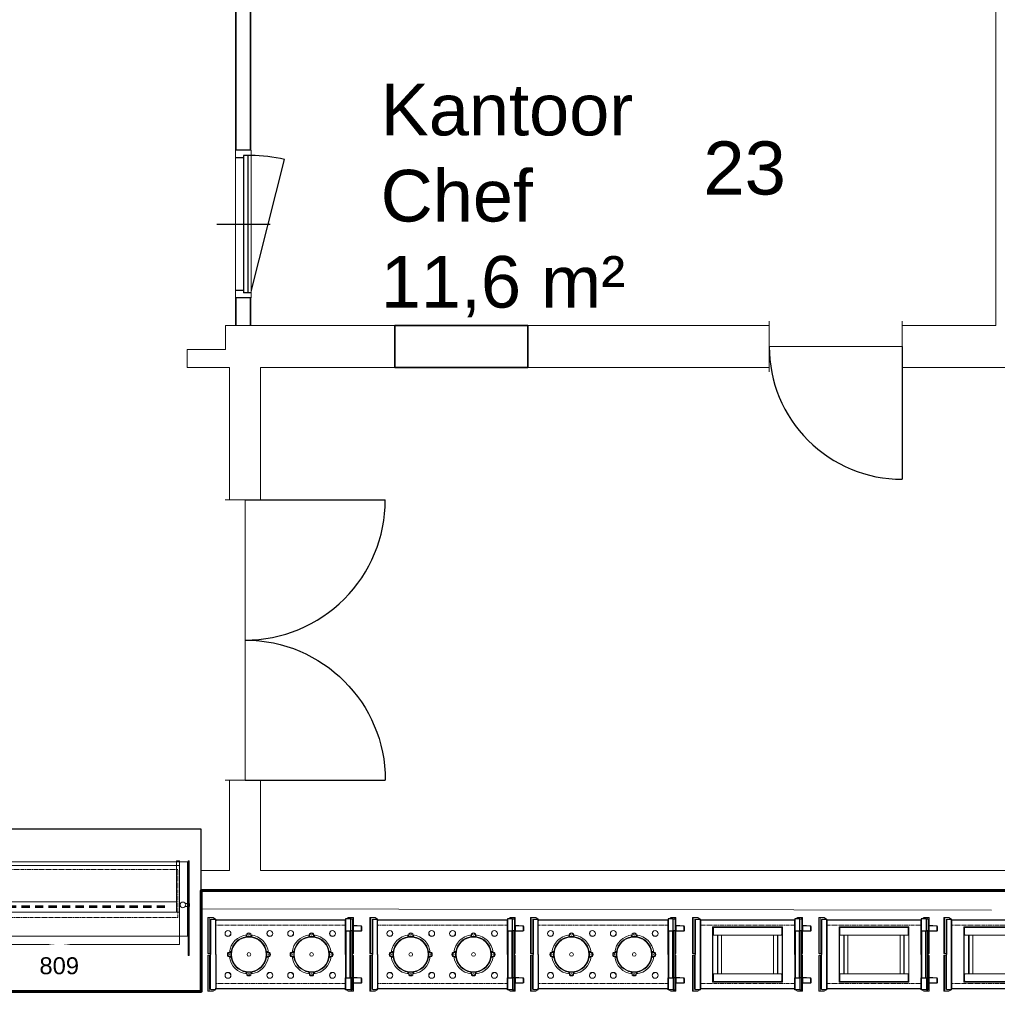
# Model space of a CAD drawing. Header units: millimetres. Extents: x 251300 to 581040, y -9130 to 111283.
# Tile 22 of 57: x 280679 to 287305, y 31877 to 38549. Entities that reach past the tile are written whole.
import ezdxf
from ezdxf.enums import TextEntityAlignment as Align

# ---------------------------------------------------------------- set-up
doc = ezdxf.new("R2010")
doc.units = ezdxf.units.MM
doc.set_wipeout_variables(frame=1)
doc.linetypes.add('HIDDEN', pattern=[9.525, 6.35, -3.175])
for name, color, linetype, lineweight in [('APPARAAT1', 2, 'Continuous', 25), ('APPARAAT2', 1, 'Continuous', 20), ('APPARAAT3', 1, 'Continuous', 18), ('APPARAAT4', 30, 'HIDDEN', 18), ('BB Brandscheiding 30  min.', 210, 'WBDBO_030', 60), ('BWK ALGEMEEN', 1, 'Continuous', 25), ('BWK MUREN', 3, 'Continuous', 35), ('POSITIENUMMER', 141, 'Continuous', 20), ('TEKST PS', 10, 'Continuous', 9), ('X-L22_C_binnenwand', 7, 'Continuous', 13), ('X-L32_C_binnenwandopeningen', 1, 'Continuous', 5), ('X-T22_C_ruimtelabel', 7, 'Continuous', 5)]:
    doc.layers.add(name, color=color, linetype=linetype, lineweight=lineweight)
doc.styles.add('DVD_Standaard_35', font='arial.ttf', dxfattribs={"height": 3.5})
doc.styles.add('PS', font='arial.ttf')
doc.styles.get("Standard").update_dxf_attribs({"font": 'arial.ttf'})
doc.linetypes.add('WBDBO_030', pattern='A,35,-7.5,["X",DVD_Standaard_35,S=1,R=0,X=-2,Y=-1.75],-7.5', length=50)

# ---------------------------------------------------------------- blocks, each defined once
blk = doc.blocks.new('DVDVB_32_-S-_Deur')
at = {"linetype": 'Continuous', "lineweight": 13}
blk.add_wipeout([(0, -0.5), (1, -0.5), (1, 0.5), (0, 0.5)], dxfattribs=at)
at = {"color": 0, "linetype": 'ByBlock', "lineweight": -2}
for p, q in [((0, -0.5), (0, 0.5)), ((1, -0.5), (1, 0.5)), ((0, 0), (1, 0))]:
    blk.add_line(p, q, dxfattribs=at)
blk = doc.blocks.new('DVDVB_32_-S-_DubbelDeur')
at = {"linetype": 'Continuous', "lineweight": 13}
blk.add_wipeout([(0, -0.5), (1, -0.5), (1, 0.5), (0, 0.5)], dxfattribs=at)
at = {"color": 0, "linetype": 'ByBlock', "lineweight": -2}
for p, q in [((0, -0.5), (0, 0.5)), ((1, -0.5), (1, 0.5)), ((0, 0), (1, 0))]:
    blk.add_line(p, q, dxfattribs=at)
blk = doc.blocks.new('Borden DFR 2 x 240')
at = {"layer": 'APPARAAT1'}
for p, q in [((18, -12), (18, -248)), ((18, -23.5), (18, -241)), ((20, -10), (51, -10)), ((53, -10.6), (53, -19.5)), ((933, -15), (53, -15)), ((53, -248), (53, -15)), ((933, -248), (933, -15)), ((980.9, -407), (980.9, -89)), ((18, -484), (18, -248)), ((18, -472.5), (18, -255)), ((53, -248), (53, -481)), ((933, -248), (933, -481)), ((20, -486), (51, -486)), ((53, -485.4), (53, -476.5)), ((933, -481), (53, -481))]:
    blk.add_line(p, q, dxfattribs=at)
for points in [[(968, -7.9), (933, -7.9), (933, -89), (968, -89)], [(968, -488.2), (933, -488.2), (933, -407), (968, -407)]]:
    blk.add_lwpolyline(points, close=True, dxfattribs=at)
for points in [[(968, -7.9), (980.9, -7.9), (980.9, -89), (968, -89)], [(968, -488.2), (980.9, -488.2), (980.9, -407), (968, -407)]]:
    blk.add_lwpolyline(points, dxfattribs=at)
for centre, start, end in [((20, -12), 90, 180), ((51, -12), 0, 90), ((51, -10.6), 0, 57.56446), ((51, -484), 270, 0), ((51, -485.4), 302.43554, 0)]:
    blk.add_arc(centre, 2, start, end, dxfattribs=at)
at = {"layer": 'APPARAAT2'}
for p, q in [((0, 0), (0, -240)), ((34.3, 2), (2, 2)), ((8.1, 2), (8.1, -242)), ((35.4, 1.7), (52.1, -8.9)), ((950.6, 1.7), (935.6, -7.9)), ((951.7, 2), (984, 2)), ((977.9, 2), (977.9, -7.9)), ((986, 0), (986, -240)), ((53, -12), (53, -248)), ((933, -10.6), (933, -19.5)), ((986, -50.4), (1038.3, -53.6)), ((987.9, -93.2), (987.9, -50.6)), ((987.9, -54.6), (1038.1, -57.6)), ((1039, -58.6), (1039, -85.2)), ((1043, -85.2), (1043, -58.6)), ((257.8, -130.8), (254.8, -130.8)), ((254.8, -130.8), (254.8, -132.3)), ((257.8, -130.8), (257.8, -131.7)), ((259, -131.2), (257.8, -131.2)), ((259, -116.4), (259, -128)), ((259, -128), (259, -131.5)), ((260.5, -116.2), (260.5, -127.8)), ((260.5, -127.8), (260.5, -131.3)), ((261.5, -130), (260.5, -130)), ((261.5, -130), (261.5, -131.2)), ((262.5, -115.9), (262.5, -119.2)), ((264, -119.2), (262.5, -119.2)), ((263, -126.8), (263, -127.5)), ((278, -126.8), (263, -126.8)), ((263, -127.5), (263, -131)), ((264, -127.1), (264, -107.8)), ((264, -115.6), (264, -119.2)), ((264, -115.6), (264, -119.2)), ((292, -127.1), (264, -127.1)), ((278, -126.8), (293, -126.8)), ((292, -127.1), (292, -107.8)), ((292, -115.6), (292, -119.2)), ((292, -115.6), (292, -119.2)), ((292, -119.2), (293.5, -119.2)), ((293, -126.8), (293, -127.5)), ((293, -127.5), (293, -131)), ((293.5, -115.9), (293.5, -119.2)), ((294.5, -130), (294.5, -131.2)), ((294.5, -130), (295.5, -130)), ((295.5, -116.2), (295.5, -127.8)), ((295.5, -127.8), (295.5, -131.3)), ((297, -116.4), (297, -128)), ((297, -128), (297, -131.5)), ((297, -131.2), (298.2, -131.2)), ((298.2, -130.8), (298.2, -131.7)), ((298.2, -130.8), (301.2, -130.8)), ((301.2, -130.8), (301.2, -132.3)), ((682.8, -130.8), (679.8, -130.8)), ((679.8, -130.8), (679.8, -132.3)), ((682.8, -130.8), (682.8, -131.7)), ((684, -131.2), (682.8, -131.2)), ((684, -116.4), (684, -128)), ((684, -128), (684, -131.5)), ((685.5, -116.2), (685.5, -127.8)), ((685.5, -127.8), (685.5, -131.3)), ((686.5, -130), (685.5, -130)), ((686.5, -130), (686.5, -131.2)), ((687.5, -115.9), (687.5, -119.2)), ((689, -119.2), (687.5, -119.2)), ((703, -126.8), (688, -126.8)), ((688, -126.8), (688, -127.5)), ((688, -127.5), (688, -131)), ((689, -127.1), (689, -107.8)), ((689, -115.6), (689, -119.2)), ((689, -115.6), (689, -119.2)), ((717, -127.1), (689, -127.1)), ((703, -126.8), (718, -126.8)), ((717, -127.1), (717, -107.8)), ((717, -115.6), (717, -119.2)), ((717, -115.6), (717, -119.2)), ((717, -119.2), (718.5, -119.2)), ((718, -126.8), (718, -127.5)), ((718, -127.5), (718, -131)), ((718.5, -115.9), (718.5, -119.2)), ((719.5, -130), (720.5, -130)), ((719.5, -130), (719.5, -131.2)), ((720.5, -116.2), (720.5, -127.8)), ((720.5, -127.8), (720.5, -131.3)), ((722, -116.4), (722, -128)), ((722, -128), (722, -131.5)), ((722, -131.2), (723.2, -131.2)), ((723.2, -130.8), (726.2, -130.8)), ((723.2, -130.8), (723.2, -131.7)), ((726.2, -130.8), (726.2, -132.3)), ((933, -89), (980.9, -89)), ((938, -407), (938, -89)), ((963, -407), (963, -89)), ((969.9, -407), (969.9, -89)), ((986, -93.3), (1038.3, -90.2)), ((987.9, -89.2), (1038.1, -86.2)), ((0, -496), (0, -256)), ((2, -242), (17, -242)), ((2, -254), (17, -254)), ((8.1, -498), (8.1, -254)), ((53, -484), (53, -248)), ((157.1, -234), (137.8, -234)), ((157.1, -262), (137.8, -262)), ((145.6, -234), (149.2, -234)), ((145.6, -262), (149.2, -262)), ((145.9, -232.5), (149.2, -232.5)), ((145.9, -263.5), (149.2, -263.5)), ((146.2, -230.5), (157.8, -230.5)), ((146.2, -265.5), (157.8, -265.5)), ((146.4, -229), (158, -229)), ((149.2, -234), (149.2, -232.5)), ((149.2, -262), (149.2, -263.5)), ((156.7, -248), (156.7, -233)), ((156.7, -233), (157.5, -233)), ((156.7, -248), (156.7, -263)), ((156.7, -263), (157.5, -263)), ((157.1, -234), (157.1, -262)), ((157.5, -233), (161, -233)), ((157.5, -263), (161, -263)), ((157.8, -230.5), (161.3, -230.5)), ((157.8, -265.5), (161.3, -265.5)), ((158, -229), (161.5, -229)), ((160, -231.5), (160, -230.5)), ((160, -231.5), (161.2, -231.5)), ((160, -264.5), (161.2, -264.5)), ((160, -264.5), (160, -265.5)), ((160.7, -224.8), (162.3, -224.8)), ((160.7, -227.8), (160.7, -224.8)), ((160.7, -227.8), (161.7, -227.8)), ((161.2, -229), (161.2, -227.8)), ((395.2, -224.8), (393.7, -224.8)), ((395.2, -227.8), (394.3, -227.8)), ((398, -229), (394.5, -229)), ((394.7, -229), (394.7, -227.8)), ((398.2, -230.5), (394.7, -230.5)), ((398.2, -265.5), (394.7, -265.5)), ((396, -231.5), (394.8, -231.5)), ((396, -264.5), (394.8, -264.5)), ((398.5, -233), (395, -233)), ((398.5, -263), (395, -263)), ((395.2, -227.8), (395.2, -224.8)), ((396, -231.5), (396, -230.5)), ((396, -264.5), (396, -265.5)), ((409.6, -229), (398, -229)), ((409.8, -230.5), (398.2, -230.5)), ((409.8, -265.5), (398.2, -265.5)), ((399.2, -233), (398.5, -233)), ((399.2, -263), (398.5, -263)), ((398.9, -234), (418.2, -234)), ((398.9, -262), (398.9, -234)), ((398.9, -262), (418.2, -262)), ((399.2, -248), (399.2, -233)), ((399.2, -248), (399.2, -263)), ((406.7, -234), (406.7, -232.5)), ((410.1, -232.5), (406.7, -232.5)), ((410.4, -234), (406.7, -234)), ((410.4, -234), (406.7, -234)), ((406.7, -262), (406.7, -263.5)), ((410.4, -262), (406.7, -262)), ((410.4, -262), (406.7, -262)), ((410.1, -263.5), (406.7, -263.5)), ((582.1, -234), (562.8, -234)), ((582.1, -262), (562.8, -262)), ((570.6, -234), (574.2, -234)), ((570.6, -262), (574.2, -262)), ((570.9, -232.5), (574.2, -232.5)), ((570.9, -263.5), (574.2, -263.5)), ((571.2, -230.5), (582.8, -230.5)), ((571.2, -265.5), (582.8, -265.5)), ((571.4, -229), (583, -229)), ((574.2, -234), (574.2, -232.5)), ((574.2, -262), (574.2, -263.5)), ((581.7, -233), (582.5, -233)), ((581.7, -248), (581.7, -233)), ((581.7, -248), (581.7, -263)), ((581.7, -263), (582.5, -263)), ((582.1, -234), (582.1, -262)), ((582.5, -233), (586, -233)), ((582.5, -263), (586, -263)), ((582.8, -230.5), (586.3, -230.5)), ((582.8, -265.5), (586.3, -265.5)), ((583, -229), (586.5, -229)), ((585, -231.5), (585, -230.5)), ((585, -231.5), (586.2, -231.5)), ((585, -264.5), (585, -265.5)), ((585, -264.5), (586.2, -264.5)), ((585.7, -227.8), (585.7, -224.8)), ((585.7, -224.8), (587.3, -224.8)), ((585.7, -227.8), (586.7, -227.8)), ((586.2, -229), (586.2, -227.8)), ((820.2, -224.8), (818.7, -224.8)), ((820.2, -227.8), (819.3, -227.8)), ((823, -229), (819.5, -229)), ((819.7, -229), (819.7, -227.8)), ((823.2, -230.5), (819.7, -230.5)), ((823.2, -265.5), (819.7, -265.5)), ((821, -231.5), (819.8, -231.5)), ((821, -264.5), (819.8, -264.5)), ((823.5, -233), (820, -233)), ((823.5, -263), (820, -263)), ((820.2, -227.8), (820.2, -224.8)), ((821, -231.5), (821, -230.5)), ((821, -264.5), (821, -265.5)), ((834.6, -229), (823, -229)), ((834.8, -230.5), (823.2, -230.5)), ((834.8, -265.5), (823.2, -265.5)), ((824.2, -233), (823.5, -233)), ((824.2, -263), (823.5, -263)), ((823.9, -234), (843.2, -234)), ((823.9, -262), (823.9, -234)), ((823.9, -262), (843.2, -262)), ((824.2, -248), (824.2, -233)), ((824.2, -248), (824.2, -263)), ((835.1, -232.5), (831.7, -232.5)), ((831.7, -234), (831.7, -232.5)), ((835.4, -234), (831.7, -234)), ((835.4, -234), (831.7, -234)), ((831.7, -262), (831.7, -263.5)), ((835.4, -262), (831.7, -262)), ((835.4, -262), (831.7, -262)), ((835.1, -263.5), (831.7, -263.5)), ((984, -242), (980.9, -242)), ((984, -254), (980.9, -254)), ((986, -496), (986, -256)), ((146.4, -267), (158, -267)), ((158, -267), (161.5, -267)), ((160.7, -268.2), (160.7, -271.2)), ((160.7, -268.2), (161.7, -268.2)), ((160.7, -271.2), (162.3, -271.2)), ((161.2, -267), (161.2, -268.2)), ((395.2, -271.2), (393.7, -271.2)), ((395.2, -268.2), (394.3, -268.2)), ((398, -267), (394.5, -267)), ((394.7, -267), (394.7, -268.2)), ((395.2, -268.2), (395.2, -271.2)), ((409.6, -267), (398, -267)), ((571.4, -267), (583, -267)), ((583, -267), (586.5, -267)), ((585.7, -268.2), (586.7, -268.2)), ((585.7, -268.2), (585.7, -271.2)), ((585.7, -271.2), (587.3, -271.2)), ((586.2, -267), (586.2, -268.2)), ((820.2, -271.2), (818.7, -271.2)), ((820.2, -268.2), (819.3, -268.2)), ((823, -267), (819.5, -267)), ((819.7, -267), (819.7, -268.2)), ((820.2, -268.2), (820.2, -271.2)), ((834.6, -267), (823, -267)), ((254.8, -365.3), (254.8, -363.7)), ((257.8, -365.3), (254.8, -365.3)), ((257.8, -365.3), (257.8, -364.3)), ((259, -364.8), (257.8, -364.8)), ((259, -368), (259, -364.5)), ((259, -379.6), (259, -368)), ((260.5, -368.2), (260.5, -364.7)), ((261.5, -366), (260.5, -366)), ((260.5, -379.8), (260.5, -368.2)), ((261.5, -366), (261.5, -364.8)), ((264, -376.8), (262.5, -376.8)), ((262.5, -380.1), (262.5, -376.8)), ((263, -368.5), (263, -365)), ((263, -369.3), (263, -368.5)), ((278, -369.3), (263, -369.3)), ((264, -368.9), (292, -368.9)), ((264, -368.9), (264, -388.2)), ((264, -380.4), (264, -376.8)), ((264, -380.4), (264, -376.8)), ((278, -369.3), (293, -369.3)), ((292, -368.9), (292, -388.2)), ((292, -380.4), (292, -376.8)), ((292, -376.8), (293.5, -376.8)), ((292, -380.4), (292, -376.8)), ((293, -368.5), (293, -365)), ((293, -369.3), (293, -368.5)), ((293.5, -380.1), (293.5, -376.8)), ((294.5, -366), (294.5, -364.8)), ((294.5, -366), (295.5, -366)), ((295.5, -368.2), (295.5, -364.7)), ((295.5, -379.8), (295.5, -368.2)), ((297, -368), (297, -364.5)), ((297, -364.8), (298.2, -364.8)), ((297, -379.6), (297, -368)), ((298.2, -365.3), (298.2, -364.3)), ((298.2, -365.3), (301.2, -365.3)), ((301.2, -365.3), (301.2, -363.7)), ((679.8, -365.3), (679.8, -363.7)), ((682.8, -365.3), (679.8, -365.3)), ((682.8, -365.3), (682.8, -364.3)), ((684, -364.8), (682.8, -364.8)), ((684, -368), (684, -364.5)), ((684, -379.6), (684, -368)), ((685.5, -368.2), (685.5, -364.7)), ((686.5, -366), (685.5, -366)), ((685.5, -379.8), (685.5, -368.2)), ((686.5, -366), (686.5, -364.8)), ((687.5, -380.1), (687.5, -376.8)), ((689, -376.8), (687.5, -376.8)), ((688, -368.5), (688, -365)), ((688, -369.3), (688, -368.5)), ((703, -369.3), (688, -369.3)), ((689, -368.9), (717, -368.9)), ((689, -368.9), (689, -388.2)), ((689, -380.4), (689, -376.8)), ((689, -380.4), (689, -376.8)), ((703, -369.3), (718, -369.3)), ((717, -368.9), (717, -388.2)), ((717, -380.4), (717, -376.8)), ((717, -376.8), (718.5, -376.8)), ((717, -380.4), (717, -376.8)), ((718, -368.5), (718, -365)), ((718, -369.3), (718, -368.5)), ((718.5, -380.1), (718.5, -376.8)), ((719.5, -366), (719.5, -364.8)), ((719.5, -366), (720.5, -366)), ((720.5, -368.2), (720.5, -364.7)), ((720.5, -379.8), (720.5, -368.2)), ((722, -368), (722, -364.5)), ((722, -364.8), (723.2, -364.8)), ((722, -379.6), (722, -368)), ((723.2, -365.3), (723.2, -364.3)), ((723.2, -365.3), (726.2, -365.3)), ((726.2, -365.3), (726.2, -363.7)), ((933, -407), (980.9, -407)), ((986, -402.7), (1038.3, -405.8)), ((986, -445.6), (1038.3, -442.4)), ((987.9, -402.8), (987.9, -445.4)), ((987.9, -406.8), (1038.1, -409.8)), ((987.9, -441.4), (1038.1, -438.4)), ((1039, -437.4), (1039, -410.8)), ((1043, -410.8), (1043, -437.4)), ((34.3, -498), (2, -498)), ((35.4, -497.7), (52.1, -487.1)), ((950.6, -497.7), (935.6, -488.2)), ((951.7, -498), (984, -498))]:
    blk.add_line(p, q, dxfattribs=at)
for points in [[(150.5, -92.2, -0.110196), (154.1, -98, -0.102594), (155.2, -105.2, -0.093403), (153.4, -112.4, -0.087802), (148.8, -118.8, -0.087802), (142.4, -123.4, -0.093403), (135.2, -125.2, -0.102594), (128, -124.1, -0.110196), (122.2, -120.5, -0.110196)], [(405.5, -92.2, 0.110196), (401.9, -98, 0.102594), (400.8, -105.2, 0.093403), (402.6, -112.4, 0.087802), (407.2, -118.8, 0.087802), (413.6, -123.4, 0.093403), (420.8, -125.2, 0.102594), (428, -124.1, 0.110196), (433.8, -120.5, 0.110196)], [(575.5, -92.2, -0.110196), (579.1, -98, -0.102594), (580.2, -105.2, -0.093403), (578.4, -112.4, -0.087802), (573.8, -118.8, -0.087802), (567.4, -123.4, -0.093403), (560.2, -125.2, -0.102594), (553, -124.1, -0.110196), (547.2, -120.5, -0.110196)], [(830.5, -92.2, 0.110196), (826.9, -98, 0.102594), (825.8, -105.2, 0.093403), (827.6, -112.4, 0.087802), (832.2, -118.8, 0.087802), (838.6, -123.4, 0.093403), (845.8, -125.2, 0.102594), (853, -124.1, 0.110196), (858.8, -120.5, 0.110196)], [(150.5, -403.8, 0.110196), (154.1, -398, 0.102594), (155.2, -390.8, 0.093403), (153.4, -383.6, 0.087802), (148.8, -377.2, 0.087802), (142.4, -372.6, 0.093403), (135.2, -370.8, 0.102594), (128, -371.9, 0.110196), (122.2, -375.5, 0.110196)], [(405.5, -403.8, -0.110196), (401.9, -398, -0.102594), (400.8, -390.8, -0.093403), (402.6, -383.6, -0.087802), (407.2, -377.2, -0.087802), (413.6, -372.6, -0.093403), (420.8, -370.8, -0.102594), (428, -371.9, -0.110196), (433.8, -375.5, -0.110196)], [(575.5, -403.8, 0.110196), (579.1, -398, 0.102594), (580.2, -390.8, 0.093403), (578.4, -383.6, 0.087802), (573.8, -377.2, 0.087802), (567.4, -372.6, 0.093403), (560.2, -370.8, 0.102594), (553, -371.9, 0.110196), (547.2, -375.5, 0.110196)], [(830.5, -403.8, -0.110196), (826.9, -398, -0.102594), (825.8, -390.8, -0.093403), (827.6, -383.6, -0.087802), (832.2, -377.2, -0.087802), (838.6, -372.6, -0.093403), (845.8, -370.8, -0.102594), (853, -371.9, -0.110196), (858.8, -375.5, -0.110196)]]:
    blk.add_lwpolyline(points, format="xyb", dxfattribs=at)
for centre, radius in [((136.4, -106.4), 20), ((278, -111.1), 6), ((419.6, -106.4), 20), ((561.4, -106.4), 20), ((703, -111.1), 6), ((844.6, -106.4), 20), ((141.1, -248), 6), ((414.9, -248), 6), ((566.1, -248), 6), ((839.9, -248), 6), ((136.4, -389.6), 20), ((278, -384.9), 6), ((419.6, -389.6), 20), ((561.4, -389.6), 20), ((703, -384.9), 6), ((844.6, -389.6), 20)]:
    blk.add_circle(centre, radius, dxfattribs=at)
for centre, radius, start, end in [((2, 0), 2, 90, 180), ((34.3, 0), 2, 57.56446, 90), ((951.7, 0), 2, 90, 122.43554), ((984, 0), 2, 0, 90), ((1038, -58.6), 1, 0, 86.54483), ((1038, -58.6), 5, 0, 86.54483), ((278, -248), 133, 96.04233, 173.95767), ((278, -248), 121.2, 99.01546, 170.98454), ((278, -248), 118, 90, 180), ((278, -248), 119.2, 101.21839, 168.78161), ((270, -135.8), 16, 161.81945, 167.90844), ((278, -248), 119.2, 99.16796, 100.5083), ((278, -248), 121.2, 97.10634, 98.29848), ((278, -248), 119.2, 97.22616, 98.30316), ((278, -122.1), 20, 45.573, 134.427), ((278, -248), 118, 0, 90), ((278, -248), 133, 6.04233, 83.95767), ((278, -248), 121.2, 81.70152, 82.89366), ((278, -248), 121.2, 81.70152, 82.89366), ((278, -248), 119.2, 81.69684, 82.77384), ((278, -248), 119.2, 81.69684, 82.77384), ((278, -248), 121.2, 9.01546, 80.98454), ((278, -248), 119.2, 79.4917, 80.83204), ((278, -248), 119.2, 79.4917, 80.83204), ((278, -248), 119.2, 79.4917, 80.83204), ((286, -135.8), 16, 12.09156, 18.18055), ((278, -248), 119.2, 11.21839, 78.78161), ((703, -248), 133, 96.04233, 173.95767), ((703, -248), 121.2, 99.01546, 170.98454), ((703, -248), 118, 90, 180), ((703, -248), 119.2, 101.21839, 168.78161), ((695, -135.8), 16, 161.81945, 167.90844), ((703, -248), 119.2, 99.16796, 100.5083), ((703, -248), 121.2, 97.10634, 98.29848), ((703, -248), 119.2, 97.22616, 98.30316), ((703, -122.1), 20, 45.573, 134.427), ((703, -248), 118, 0, 90), ((703, -248), 133, 6.04233, 83.95767), ((703, -248), 121.2, 81.70152, 82.89366), ((703, -248), 121.2, 81.70152, 82.89366), ((703, -248), 119.2, 81.69684, 82.77384), ((703, -248), 119.2, 81.69684, 82.77384), ((703, -248), 121.2, 9.01546, 80.98454), ((703, -248), 119.2, 79.4917, 80.83204), ((703, -248), 119.2, 79.4917, 80.83204), ((703, -248), 119.2, 79.4917, 80.83204), ((711, -135.8), 16, 12.09156, 18.18055), ((703, -248), 119.2, 11.21839, 78.78161), ((1038, -85.2), 1, 273.45517, 0), ((1038, -85.2), 5, 273.45517, 0), ((2, -240), 2, 180, 270), ((2, -256), 2, 90, 180), ((17, -241), 1, 270, 0), ((17, -255), 1, 0, 90), ((152.1, -248), 20, 135.573, 224.427), ((278, -248), 133, 186.04233, 263.95767), ((278, -248), 121.2, 171.70152, 172.89366), ((278, -248), 121.2, 171.70152, 172.89366), ((278, -248), 121.2, 187.10634, 188.29848), ((278, -248), 119.2, 171.69684, 172.77384), ((278, -248), 119.2, 171.69684, 172.77384), ((278, -248), 119.2, 187.22616, 188.30316), ((278, -248), 118, 180, 270), ((278, -248), 119.2, 169.4917, 170.83204), ((278, -248), 119.2, 169.4917, 170.83204), ((278, -248), 119.2, 169.4917, 170.83204), ((165.7, -240), 16, 102.09156, 108.18055), ((278, -248), 12.5, 90, 180), ((278, -248), 12.5, 180, 270), ((278, -248), 12.5, 0, 90), ((278, -248), 118, 270, 0), ((278, -248), 12.5, 270, 0), ((278, -248), 133, 276.04233, 353.95767), ((390.2, -240), 16, 71.81945, 77.90844), ((278, -248), 119.2, 9.16796, 10.5083), ((278, -248), 119.2, 7.22616, 8.30316), ((278, -248), 119.2, 351.69684, 352.77384), ((278, -248), 119.2, 351.69684, 352.77384), ((278, -248), 121.2, 7.10634, 8.29848), ((278, -248), 121.2, 351.70152, 352.89366), ((278, -248), 121.2, 351.70152, 352.89366), ((403.9, -248), 20, 315.573, 44.427), ((577.1, -248), 20, 135.573, 224.427), ((703, -248), 133, 186.04233, 263.95767), ((703, -248), 121.2, 171.70152, 172.89366), ((703, -248), 121.2, 171.70152, 172.89366), ((703, -248), 121.2, 187.10634, 188.29848), ((703, -248), 119.2, 171.69684, 172.77384), ((703, -248), 119.2, 171.69684, 172.77384), ((703, -248), 119.2, 187.22616, 188.30316), ((703, -248), 118, 180, 270), ((703, -248), 119.2, 169.4917, 170.83204), ((703, -248), 119.2, 169.4917, 170.83204), ((703, -248), 119.2, 169.4917, 170.83204), ((590.7, -240), 16, 102.09156, 108.18055), ((703, -248), 12.5, 90, 180), ((703, -248), 12.5, 180, 270), ((703, -248), 12.5, 0, 90), ((703, -248), 118, 270, 0), ((703, -248), 12.5, 270, 0), ((703, -248), 133, 276.04233, 353.95767), ((815.2, -240), 16, 71.81945, 77.90844), ((703, -248), 119.2, 9.16796, 10.5083), ((703, -248), 119.2, 7.22616, 8.30316), ((703, -248), 119.2, 351.69684, 352.77384), ((703, -248), 119.2, 351.69684, 352.77384), ((703, -248), 121.2, 7.10634, 8.29848), ((703, -248), 121.2, 351.70152, 352.89366), ((703, -248), 121.2, 351.70152, 352.89366), ((828.9, -248), 20, 315.573, 44.427), ((984, -240), 2, 270, 0), ((984, -256), 2, 0, 90), ((278, -248), 121.2, 189.01546, 260.98454), ((278, -248), 119.2, 189.16796, 190.5083), ((165.7, -256), 16, 251.81945, 257.90844), ((278, -248), 119.2, 191.21839, 258.78161), ((278, -248), 121.2, 279.01546, 350.98454), ((278, -248), 119.2, 281.21839, 348.78161), ((390.2, -256), 16, 282.09156, 288.18055), ((278, -248), 119.2, 349.4917, 350.83204), ((278, -248), 119.2, 349.4917, 350.83204), ((278, -248), 119.2, 349.4917, 350.83204), ((703, -248), 121.2, 189.01546, 260.98454), ((703, -248), 119.2, 189.16796, 190.5083), ((590.7, -256), 16, 251.81945, 257.90844), ((703, -248), 119.2, 191.21839, 258.78161), ((703, -248), 121.2, 279.01546, 350.98454), ((703, -248), 119.2, 281.21839, 348.78161), ((815.2, -256), 16, 282.09156, 288.18055), ((703, -248), 119.2, 349.4917, 350.83204), ((703, -248), 119.2, 349.4917, 350.83204), ((703, -248), 119.2, 349.4917, 350.83204), ((270, -360.3), 16, 192.09156, 198.18055), ((278, -248), 119.2, 259.4917, 260.83204), ((278, -248), 119.2, 259.4917, 260.83204), ((278, -248), 119.2, 259.4917, 260.83204), ((278, -248), 121.2, 261.70152, 262.89366), ((278, -248), 121.2, 261.70152, 262.89366), ((278, -248), 119.2, 261.69684, 262.77384), ((278, -248), 119.2, 261.69684, 262.77384), ((278, -373.9), 20, 225.573, 314.427), ((278, -248), 119.2, 277.22616, 278.30316), ((278, -248), 121.2, 277.10634, 278.29848), ((278, -248), 119.2, 279.16796, 280.5083), ((286, -360.3), 16, 341.81945, 347.90844), ((695, -360.3), 16, 192.09156, 198.18055), ((703, -248), 119.2, 259.4917, 260.83204), ((703, -248), 119.2, 259.4917, 260.83204), ((703, -248), 119.2, 259.4917, 260.83204), ((703, -248), 121.2, 261.70152, 262.89366), ((703, -248), 121.2, 261.70152, 262.89366), ((703, -248), 119.2, 261.69684, 262.77384), ((703, -248), 119.2, 261.69684, 262.77384), ((703, -373.9), 20, 225.573, 314.427), ((703, -248), 119.2, 277.22616, 278.30316), ((703, -248), 121.2, 277.10634, 278.29848), ((703, -248), 119.2, 279.16796, 280.5083), ((711, -360.3), 16, 341.81945, 347.90844), ((1038, -410.8), 1, 0, 86.54483), ((1038, -437.4), 1, 273.45517, 0), ((1038, -410.8), 5, 0, 86.54483), ((1038, -437.4), 5, 273.45517, 0), ((2, -496), 2, 180, 270), ((20, -484), 2, 180, 270), ((34.3, -496), 2, 270, 302.43554), ((951.7, -496), 2, 237.56446, 270), ((984, -496), 2, 270, 0)]:
    blk.add_arc(centre, radius, start, end, dxfattribs=at)
at = {"layer": 'APPARAAT3', "linetype": 'HIDDEN'}
for p, q in [((933, -50), (53, -50)), ((933, -446), (53, -446))]:
    blk.add_line(p, q, dxfattribs=at)
blk = doc.blocks.new('Dienbladen DFR 460x360')
at = {"layer": 'APPARAAT1'}
for p, q in [((16, -14), (16, -250)), ((16, -25.5), (16, -243)), ((18, -12), (49, -12)), ((51, -12.6), (51, -21.5)), ((51, -14), (51, -250)), ((691, -17), (51, -17)), ((51, -250), (51, -17)), ((691, -250), (691, -17)), ((738.9, -409), (738.9, -91)), ((16, -486), (16, -250)), ((16, -474.5), (16, -257)), ((51, -250), (51, -483)), ((51, -486), (51, -250)), ((691, -250), (691, -483)), ((18, -488), (49, -488)), ((691, -483), (51, -483))]:
    blk.add_line(p, q, dxfattribs=at)
for points in [[(726, -9.9), (691, -9.9), (691, -91), (726, -91)], [(726, -490.2), (691, -490.2), (691, -409), (726, -409)]]:
    blk.add_lwpolyline(points, close=True, dxfattribs=at)
for points in [[(726, -9.9), (738.9, -9.9), (738.9, -91), (726, -91)], [(726, -490.2), (738.9, -490.2), (738.9, -409), (726, -409)]]:
    blk.add_lwpolyline(points, dxfattribs=at)
for centre, start, end in [((18, -14), 90, 180), ((49, -14), 0, 90), ((18, -486), 180, 270), ((49, -486), 270, 0)]:
    blk.add_arc(centre, 2, start, end, dxfattribs=at)
at = {"layer": 'APPARAAT2'}
for p, q in [((32.3, 0), (0, 0)), ((6.1, 0), (6.1, -244)), ((709.7, 0), (742, 0)), ((735.9, 0), (735.9, -9.9)), ((-2, -2), (-2, -242)), ((33.4, -0.3), (50.1, -10.9)), ((371, -63), (134, -63)), ((134, -250), (134, -63)), ((134.5, -66), (134.5, -113.5)), ((136, -113.5), (136, -66)), ((184.5, -63.5), (137, -63.5)), ((137, -65), (184.5, -65)), ((371, -65), (141, -65)), ((141, -65), (141, -68)), ((165.5, -65.5), (165.5, -67)), ((165.5, -65.5), (173.5, -65.5)), ((173.5, -65.5), (173.5, -67)), ((371, -63.5), (184.5, -63.5)), ((184.5, -63.5), (184.5, -65)), ((184.5, -65), (184.5, -63.5)), ((184.5, -65), (371, -65)), ((371, -63), (608, -63)), ((371, -63.5), (557.5, -63.5)), ((371, -65), (371, -63.5)), ((371, -65), (371, -63.5)), ((371, -65), (601, -65)), ((557.5, -65), (371, -65)), ((557.5, -63.5), (605, -63.5)), ((557.5, -65), (557.5, -63.5)), ((557.5, -63.5), (557.5, -65)), ((605, -65), (557.5, -65)), ((568.5, -65.5), (568.5, -67)), ((576.5, -65.5), (568.5, -65.5)), ((576.5, -65.5), (576.5, -67)), ((601, -65), (601, -68)), ((606, -113.5), (606, -66)), ((607.5, -66), (607.5, -113.5)), ((608, -250), (608, -63)), ((691, -12.6), (691, -21.5)), ((708.6, -0.3), (693.6, -9.9)), ((744, -2), (744, -242)), ((744, -52.4), (796.3, -55.6)), ((745.9, -95.2), (745.9, -52.6)), ((745.9, -56.6), (796.1, -59.6)), ((797, -60.6), (797, -87.2)), ((801, -87.2), (801, -60.6)), ((134, -86), (134.5, -86)), ((141, -117.5), (134, -117.5)), ((161, -119.5), (134, -119.5)), ((134.5, -86), (134.5, -111)), ((134.5, -113.5), (136, -113.5)), ((136, -117.5), (136, -70)), ((136, -70), (139.4, -70)), ((136, -250), (136, -119.5)), ((136, -250), (136, -119.5)), ((139.4, -70), (136.5, -70)), ((136.5, -78), (136.5, -70)), ((139, -78), (136.5, -78)), ((139, -113.5), (139, -72)), ((371, -67), (144, -67)), ((371, -118.5), (144, -118.5)), ((166, -118.5), (166, -250)), ((169.5, -250), (169.5, -119.5)), ((171, -119.5), (169.5, -119.5)), ((171, -119.5), (171, -118.5)), ((194.5, -250), (194.5, -118.5)), ((371, -67), (598, -67)), ((371, -118.5), (598, -118.5)), ((547.5, -250), (547.5, -118.5)), ((571, -119.5), (571, -118.5)), ((571, -119.5), (572.5, -119.5)), ((572.5, -250), (572.5, -119.5)), ((576, -118.5), (576, -250)), ((581, -119.5), (608, -119.5)), ((601, -117.5), (608, -117.5)), ((606, -70), (602.6, -70)), ((602.6, -70), (605.5, -70)), ((603, -113.5), (603, -72)), ((603, -78), (605.5, -78)), ((605.5, -78), (605.5, -70)), ((606, -117.5), (606, -70)), ((607.5, -113.5), (606, -113.5)), ((606, -250), (606, -119.5)), ((606, -250), (606, -119.5)), ((607.5, -86), (607.5, -111)), ((608, -86), (607.5, -86)), ((691, -91), (738.9, -91)), ((696, -409), (696, -91)), ((721, -409), (721, -91)), ((727.9, -409), (727.9, -91)), ((744, -95.3), (796.3, -92.2)), ((745.9, -91.2), (796.1, -88.2)), ((-2, -498), (-2, -258)), ((0, -244), (15, -244)), ((0, -256), (15, -256)), ((6.1, -500), (6.1, -256)), ((134, -250), (134, -437)), ((136, -250), (136, -380.5)), ((136, -250), (136, -380.5)), ((166, -381.5), (166, -250)), ((169.5, -250), (169.5, -380.5)), ((194.5, -250), (194.5, -381.5)), ((547.5, -250), (547.5, -381.5)), ((572.5, -250), (572.5, -380.5)), ((576, -381.5), (576, -250)), ((606, -250), (606, -380.5)), ((606, -250), (606, -380.5)), ((608, -250), (608, -437)), ((742, -244), (738.9, -244)), ((742, -256), (738.9, -256)), ((744, -498), (744, -258)), ((161, -380.5), (134, -380.5)), ((141, -382.5), (134, -382.5)), ((134.5, -434), (134.5, -386.5)), ((134.5, -386.5), (136, -386.5)), ((134.5, -414), (134.5, -389)), ((136, -382.5), (136, -430)), ((136, -386.5), (136, -434)), ((139, -386.5), (139, -428)), ((371, -381.5), (144, -381.5)), ((171, -380.5), (169.5, -380.5)), ((171, -380.5), (171, -381.5)), ((371, -381.5), (598, -381.5)), ((571, -380.5), (571, -381.5)), ((571, -380.5), (572.5, -380.5)), ((581, -380.5), (608, -380.5)), ((601, -382.5), (608, -382.5)), ((603, -386.5), (603, -428)), ((606, -382.5), (606, -430)), ((606, -386.5), (606, -434)), ((607.5, -386.5), (606, -386.5)), ((607.5, -434), (607.5, -386.5)), ((607.5, -414), (607.5, -389)), ((134, -414), (134.5, -414)), ((371, -437), (134, -437)), ((136, -430), (139.4, -430)), ((139, -422), (136.5, -422)), ((136.5, -422), (136.5, -430)), ((139.4, -430), (136.5, -430)), ((137, -435), (184.5, -435)), ((184.5, -436.5), (137, -436.5)), ((141, -435), (141, -432)), ((371, -435), (141, -435)), ((371, -433), (144, -433)), ((165.5, -434.5), (165.5, -433)), ((165.5, -434.5), (173.5, -434.5)), ((173.5, -434.5), (173.5, -433)), ((184.5, -435), (371, -435)), ((184.5, -435), (184.5, -436.5)), ((184.5, -436.5), (184.5, -435)), ((371, -436.5), (184.5, -436.5)), ((371, -433), (598, -433)), ((557.5, -435), (371, -435)), ((371, -435), (601, -435)), ((371, -435), (371, -436.5)), ((371, -435), (371, -436.5)), ((371, -436.5), (557.5, -436.5)), ((371, -437), (608, -437)), ((605, -435), (557.5, -435)), ((557.5, -436.5), (557.5, -435)), ((557.5, -435), (557.5, -436.5)), ((557.5, -436.5), (605, -436.5)), ((568.5, -434.5), (568.5, -433)), ((576.5, -434.5), (568.5, -434.5)), ((576.5, -434.5), (576.5, -433)), ((601, -435), (601, -432)), ((602.6, -430), (605.5, -430)), ((606, -430), (602.6, -430)), ((603, -422), (605.5, -422)), ((605.5, -422), (605.5, -430)), ((608, -414), (607.5, -414)), ((691, -409), (738.9, -409)), ((744, -404.7), (796.3, -407.8)), ((744, -447.6), (796.3, -444.4)), ((745.9, -404.8), (745.9, -447.4)), ((745.9, -408.8), (796.1, -411.8)), ((745.9, -443.4), (796.1, -440.4)), ((797, -439.4), (797, -412.8)), ((801, -412.8), (801, -439.4)), ((32.3, -500), (0, -500)), ((33.4, -499.7), (50.1, -489.1)), ((51, -487.4), (51, -478.5)), ((708.6, -499.7), (693.6, -490.2)), ((709.7, -500), (742, -500))]:
    blk.add_line(p, q, dxfattribs=at)
for centre, radius, start, end in [((0, -2), 2, 90, 180), ((32.3, -2), 2, 57.56446, 90), ((709.7, -2), 2, 90, 122.43554), ((742, -2), 2, 0, 90), ((49, -12.6), 2, 0, 57.56446), ((137, -66), 2.5, 90, 180), ((137, -66), 1, 90, 180), ((605, -66), 2.5, 0, 90), ((605, -66), 1, 0, 90), ((796, -60.6), 1, 0, 86.54483), ((796, -60.6), 5, 0, 86.54483), ((131.5, -111), 3, 326.44269, 0), ((144, -72), 5, 90, 180), ((144, -113.5), 5, 180, 270), ((161, -116.5), 3, 270, 318.18969), ((581, -116.5), 3, 221.81031, 270), ((598, -72), 5, 0, 90), ((598, -113.5), 5, 270, 0), ((610.5, -111), 3, 180, 213.55731), ((796, -87.2), 1, 273.45517, 0), ((796, -87.2), 5, 273.45517, 0), ((0, -242), 2, 180, 270), ((0, -258), 2, 90, 180), ((15, -243), 1, 270, 0), ((15, -257), 1, 0, 90), ((742, -242), 2, 270, 0), ((742, -258), 2, 0, 90), ((131.5, -389), 3, 0, 33.55731), ((144, -386.5), 5, 90, 180), ((161, -383.5), 3, 41.81031, 90), ((581, -383.5), 3, 90, 138.18969), ((598, -386.5), 5, 0, 90), ((610.5, -389), 3, 146.44269, 180), ((137, -434), 2.5, 180, 270), ((137, -434), 1, 180, 270), ((144, -428), 5, 180, 270), ((598, -428), 5, 270, 0), ((605, -434), 2.5, 270, 0), ((605, -434), 1, 270, 0), ((796, -412.8), 1, 0, 86.54483), ((796, -439.4), 1, 273.45517, 0), ((796, -412.8), 5, 0, 86.54483), ((796, -439.4), 5, 273.45517, 0), ((0, -498), 2, 180, 270), ((32.3, -498), 2, 270, 302.43554), ((49, -487.4), 2, 302.43554, 0), ((709.7, -498), 2, 237.56446, 270), ((742, -498), 2, 270, 0)]:
    blk.add_arc(centre, radius, start, end, dxfattribs=at)
at = {"layer": 'APPARAAT3', "linetype": 'HIDDEN'}
for p, q in [((691, -52), (51, -52)), ((691, -448), (51, -448))]:
    blk.add_line(p, q, dxfattribs=at)
blk = doc.blocks.new('warm 3-1 GN WP')
at = {"layer": 'APPARAAT1'}
for p, q in [((-152.8, -357.1), (-97.3, -357.1)), ((-152.8, -357.1), (-97.3, -357.1)), ((-152.8, -364.6), (-97.3, -364.6)), ((-152.8, -364.6), (-97.3, -364.6)), ((-61.3, -357.1), (-5.8, -357.1)), ((-61.3, -357.1), (-5.8, -357.1)), ((-61.3, -364.6), (-5.8, -364.6)), ((-61.3, -364.6), (-5.8, -364.6)), ((30.3, -357.1), (85.8, -357.1)), ((30.3, -357.1), (85.8, -357.1)), ((30.3, -364.6), (85.8, -364.6)), ((30.3, -364.6), (85.8, -364.6)), ((121.8, -357.1), (177.3, -357.1)), ((121.8, -357.1), (177.3, -357.1)), ((121.8, -364.6), (177.3, -364.6)), ((121.8, -364.6), (177.3, -364.6)), ((213.4, -357.1), (268.9, -357.1)), ((213.4, -357.1), (268.9, -357.1)), ((213.4, -364.6), (268.9, -364.6)), ((213.4, -364.6), (268.9, -364.6)), ((304.9, -357.1), (360.4, -357.1)), ((304.9, -357.1), (360.4, -357.1)), ((304.9, -364.6), (360.4, -364.6)), ((304.9, -364.6), (360.4, -364.6)), ((396.5, -357.1), (452, -357.1)), ((396.5, -357.1), (452, -357.1)), ((396.5, -364.6), (452, -364.6)), ((396.5, -364.6), (452, -364.6)), ((488, -357.1), (543.5, -357.1)), ((488, -357.1), (543.5, -357.1)), ((488, -364.6), (543.5, -364.6)), ((488, -364.6), (543.5, -364.6)), ((579.6, -357.1), (635.1, -357.1)), ((579.6, -357.1), (635.1, -357.1)), ((579.6, -364.6), (635.1, -364.6)), ((579.6, -364.6), (635.1, -364.6)), ((671.1, -357.1), (726.6, -357.1)), ((671.1, -357.1), (726.6, -357.1)), ((671.1, -364.6), (726.6, -364.6)), ((671.1, -364.6), (726.6, -364.6)), ((762.6, -357.1), (818.2, -357.1)), ((762.6, -357.1), (818.2, -357.1)), ((762.6, -364.6), (818.2, -364.6)), ((762.6, -364.6), (818.2, -364.6)), ((854.2, -357.1), (909.7, -357.1)), ((854.2, -364.6), (909.7, -364.6)), ((945.7, -357.1), (1001.3, -357.1)), ((945.7, -357.1), (1001.3, -357.1)), ((945.7, -364.6), (1001.3, -364.6)), ((945.7, -364.6), (1001.3, -364.6)), ((1037.3, -357.1), (1092.8, -357.1)), ((1037.3, -357.1), (1092.8, -357.1)), ((1037.3, -364.6), (1092.8, -364.6)), ((1037.3, -364.6), (1092.8, -364.6)), ((1128.8, -357.1), (1184.4, -357.1)), ((1128.8, -357.1), (1184.4, -357.1)), ((1128.8, -364.6), (1184.4, -364.6)), ((1128.8, -364.6), (1184.4, -364.6)), ((1220.4, -357.1), (1275.9, -357.1)), ((1220.4, -364.6), (1275.9, -364.6))]:
    blk.add_line(p, q, dxfattribs=at)
at = {"layer": 'APPARAAT2'}
for p, q in [((-230.8, -327.5), (1355.8, -327.5)), ((-320.2, -357.5), (-320.2, -337.5)), ((-317.5, -337.5), (-320.2, -337.5)), ((-317.5, -357.5), (-320.2, -357.5)), ((-291.2, -337.5), (-311.5, -337.5)), ((-291.2, -357.5), (-311.5, -357.5)), ((-251.2, -397.5), (1355.8, -397.5)), ((1416.2, -337.5), (1436.5, -337.5)), ((1416.2, -357.5), (1436.5, -357.5)), ((1442.5, -337.5), (1445.2, -337.5)), ((1442.5, -357.5), (1445.2, -357.5)), ((1445.2, -357.5), (1445.2, -337.5))]:
    blk.add_line(p, q, dxfattribs=at)
for points in [[(-252.5, -50), (-230.8, -50), (-230.8, -397.5), (-252.5, -397.5)], [(1377.5, -50), (1355.8, -50), (1355.8, -397.5), (1377.5, -397.5)], [(-252.5, -80), (1377.5, -80), (1377.5, -615), (-252.5, -615)]]:
    blk.add_lwpolyline(points, close=True, dxfattribs=at)
for centre in [(-275, -347.5), (1400, -347.5)]:
    blk.add_circle(centre, 19, dxfattribs=at)
at = {"layer": 'APPARAAT3'}
for p, q in [((-305.7, -559.8), (-305.7, -55.2)), ((-305.7, -55.2), (1430.7, -55.2)), ((1430.7, -559.8), (1430.7, -55.2)), ((-305.7, -559.8), (1430.7, -559.8))]:
    blk.add_line(p, q, dxfattribs=at)
for points in [[(-317.5, -50), (-311.5, -50), (-311.5, -690), (-317.5, -690)], [(1442.5, -50), (1436.5, -50), (1436.5, -690), (1442.5, -690)]]:
    blk.add_lwpolyline(points, close=True, dxfattribs=at)
at = {"layer": 'APPARAAT4'}
blk.add_lwpolyline([(-240, -107.6), (1365, -107.6), (1365, -432.6), (-240, -432.6)], close=True, dxfattribs=at)
blk = doc.blocks.new('POSITIENUMMER')
at = {"layer": 'POSITIENUMMER', "style": 'PS', "flags": 1}
for tag, p in [('MERK-TYPE', (-1.22, -6.81)), ('AFMETINGEN', (-1.22, -10.86)), ('OMSCHRIJVING', (-1.22, -14.79)), ('OPMERKINGEN', (-1.22, -18.98))]:
    blk.add_attdef(tag, p, '', height=2.8, dxfattribs=at)
blk.add_wipeout([(-5.03, 0), (-5.03, 0.11), (-5.02, 0.2), (-5, 0.34), (-4.97, 0.48), (-4.93, 0.6), (-4.86, 0.76), (-4.78, 0.92), (-4.69, 1.07), (-4.6, 1.2), (-4.54, 1.27), (-4.48, 1.34), (-4.43, 1.4), (-4.35, 1.49), (-4.26, 1.57), (-4.18, 1.64), (-4.07, 1.73), (-3.91, 1.86), (-3.77, 1.95), (-3.62, 2.05), (-3.49, 2.12), (-3.31, 2.22), (-3.18, 2.29), (-3.02, 2.36), (-2.86, 2.43), (-2.72, 2.48), (-2.53, 2.55), (-2.36, 2.61), (-2.17, 2.66), (-2, 2.71), (-1.73, 2.77), (-1.53, 2.81), (-1.37, 2.84), (-1.13, 2.88), (-0.93, 2.9), (-0.73, 2.92), (-0.52, 2.93), (-0.28, 2.95), (-0.09, 2.95), (0.17, 2.95), (0.35, 2.94), (0.58, 2.93), (0.78, 2.91), (1, 2.89), (1.15, 2.87), (1.32, 2.85), (1.47, 2.82), (1.68, 2.78), (1.88, 2.74), (2.01, 2.7), (2.16, 2.67), (2.37, 2.6), (2.54, 2.55), (2.65, 2.51), (2.78, 2.46), (2.91, 2.41), (3.05, 2.34), (3.21, 2.27), (3.32, 2.22), (3.46, 2.14), (3.61, 2.06), (3.73, 1.98), (3.85, 1.9), (4, 1.79), (4.11, 1.7), (4.21, 1.62), (4.33, 1.5), (4.43, 1.4), (4.53, 1.29), (4.62, 1.17), (4.69, 1.06), (4.77, 0.94), (4.83, 0.83), (4.89, 0.7), (4.93, 0.6), (4.97, 0.47), (4.99, 0.38), (5.02, 0.23), (5.03, 0.13), (5.03, 0.07), (5.03, 0.04), (5.03, -0.07), (5.02, -0.18), (5.02, -0.17), (5.01, -0.3), (4.96, -0.48), (4.92, -0.62), (4.88, -0.73), (4.79, -0.9), (4.74, -0.99), (4.69, -1.08), (4.62, -1.17), (4.52, -1.29), (4.44, -1.39), (4.37, -1.46), (4.28, -1.55), (4.2, -1.63), (4.05, -1.75), (3.95, -1.83), (3.83, -1.91), (3.65, -2.03), (3.52, -2.11), (3.37, -2.19), (3.23, -2.26), (3.12, -2.32), (2.93, -2.4), (2.81, -2.45), (2.67, -2.5), (2.5, -2.56), (2.26, -2.63), (2.12, -2.68), (1.9, -2.73), (1.71, -2.78), (1.55, -2.81), (1.41, -2.83), (1.28, -2.85), (1.11, -2.88), (0.84, -2.91), (0.68, -2.92), (0.46, -2.94), (0.29, -2.95), (0.1, -2.95), (-0.12, -2.95), (-0.33, -2.94), (-0.56, -2.93), (-0.83, -2.91), (-1.09, -2.88), (-1.3, -2.85), (-1.58, -2.8), (-1.83, -2.75), (-2.05, -2.69), (-2.13, -2.67), (-2.15, -2.67), (-2.41, -2.59), (-2.61, -2.52), (-2.79, -2.45), (-2.94, -2.39), (-3.08, -2.33), (-3.25, -2.25), (-3.37, -2.19), (-3.5, -2.12), (-3.64, -2.04), (-3.76, -1.96), (-3.89, -1.87), (-3.97, -1.81), (-4.08, -1.73), (-4.15, -1.67), (-4.32, -1.51), (-4.48, -1.35), (-4.55, -1.26), (-4.64, -1.14), (-4.73, -1), (-4.79, -0.9), (-4.86, -0.77), (-4.91, -0.65), (-4.94, -0.55), (-4.97, -0.44), (-5.01, -0.28), (-5.02, -0.19), (-5.03, -0.07)]).dxf.layer = 'POSITIENUMMER'
at = {"layer": 'POSITIENUMMER'}
blk.add_attdef('POS', text='', height=2.3, dxfattribs=at).set_placement((0, 0), align=Align.MIDDLE)
blk = doc.blocks.new('*U15')
at = {"layer": 'BWK ALGEMEEN'}
for p, q in [((965, 0), (63.2, 229)), ((0, 0), (1000, 0)), ((0, -100), (1000, -100))]:
    blk.add_line(p, q, dxfattribs=at)
blk.add_arc((978, 0), 943, 165.94262, 180, dxfattribs=at)
blk.add_wipeout([(0, 0), (0, -100), (1000, -100), (1000, 0)]).dxf.layer = 'BWK ALGEMEEN'
for p, q in [((500, -230.6), (500, 130.6)), ((0, 0), (0, -100)), ((35, 0), (35, -50)), ((965, 0), (965, -50)), ((1000, 0), (1000, -100)), ((35, -20), (965, -20)), ((35, -50), (965, -50)), ((50, -50), (50, -100)), ((950, -50), (950, -100))]:
    blk.add_line(p, q, dxfattribs=at)

msp = doc.modelspace()

# ---------------------------------------------------------------- linework, layer by layer
at = {"layer": 'APPARAAT1'}
msp.add_lwpolyline([(277905, 33063.8), (277608.9, 33063.8), (277608.9, 31963.8), (281908.9, 31963.8), (281908.9, 33063.8), (279215.7, 33063.8)], dxfattribs=at)
at = {"layer": 'BWK MUREN'}
for p, q in [((282143.9, 38864.8), (282143.9, 36475.8)), ((282243.9, 38764.8), (282243.9, 36475.8))]:
    msp.add_line(p, q, dxfattribs=at)
msp.add_lwpolyline([(283221.9, 36475.8), (284121.9, 36475.8), (284121.9, 36192.8), (283221.9, 36192.8)], close=True, dxfattribs=at)
at = {"layer": 'X-L22_C_binnenwand'}
for p, q in [((287294.9, 36475.8), (287294.9, 40155.8)), ((282073.9, 36475.8), (283221.9, 36475.8)), ((282073.9, 36314.8), (282073.9, 36475.8)), ((284121.9, 36475.8), (287294.9, 36475.8)), ((282101.9, 32783.8), (282101.9, 36192.8)), ((282311.9, 36192.8), (282311.9, 32783.8)), ((283221.9, 36192.8), (282311.9, 36192.8)), ((292533.9, 36192.8), (284121.9, 36192.8)), ((281908.9, 32784.2), (282101.9, 32783.8)), ((282311.9, 32783.8), (294743.9, 32783.8)), ((287264.9, 32513.8), (281908.9, 32523.4)), ((287264.9, 32513.8), (281908.9, 32523.4))]:
    msp.add_line(p, q, dxfattribs=at)
for points in [[(283221.9, 36475.8), (283221.9, 36192.8)], [(284121.9, 36475.8), (284121.9, 36192.8)], [(282073.9, 36314.8), (281813.9, 36314.8), (281813.9, 36192.8), (282101.9, 36192.8)]]:
    msp.add_lwpolyline(points, dxfattribs=at)

# ---------------------------------------------------------------- block references
at = {"xscale": -1}
msp.add_blockref('warm 3-1 GN WP', (281510, 32898.1), dxfattribs=at)
at = {"layer": 'APPARAAT1'}
for name, p in [('Borden DFR 2 x 240', (281954.2, 32462.9)), ('Borden DFR 2 x 240', (283051.7, 32462.9)), ('Borden DFR 2 x 240', (284140.9, 32462.9)), ('Dienbladen DFR 460x360', (285241.5, 32464.9)), ('Dienbladen DFR 460x360', (286098.2, 32464.9)), ('Dienbladen DFR 460x360', (286943.7, 32464.9))]:
    msp.add_blockref(name, p, dxfattribs=at)

# ---------------------------------------------------------------- texts
at = {"layer": 'TEKST PS', "insert": (283125.5, 38114.5), "char_height": 350, "width": 2546.168, "attachment_point": 1, "style": 'PS'}
msp.add_mtext('Kantoor Chef\\P11,6 m²', dxfattribs=at)
at = {"layer": 'X-T22_C_ruimtelabel'}
msp.add_text('23', height=360, dxfattribs=at).set_placement((285592.2, 37543.9), align=Align.MIDDLE_CENTER)

# ---------------------------------------------------------------- next in the draw order: block references
at = {"xscale": 50, "yscale": 50, "zscale": 50}
msp.add_blockref('POSITIENUMMER', (280946.9, 32138.2), dxfattribs=at).add_auto_attribs({'POS': '809'})
at = {"layer": 'BWK ALGEMEEN', "rotation": 270}
msp.add_blockref('*U15', (282244.9, 37663.7), dxfattribs=at)
at = {"layer": 'X-L32_C_binnenwandopeningen'}
for name, p, xscale, yscale, rotation in [('DVDVB_32_-S-_Deur', (286658.9, 36334.3), 899.97, 343, 180), ('DVDVB_32_-S-_DubbelDeur', (282206.9, 35294.8), 1900, 270, 270)]:
    msp.add_blockref(name, p, dxfattribs=dict(at, xscale=xscale, yscale=yscale, rotation=rotation))

# ---------------------------------------------------------------- next in the draw order: linework, layer by layer
at = {"color": 0, "linetype": 'ByBlock', "lineweight": -2}
for p, q in [((286658.9, 36334.3), (286658.9, 35434.3)), ((282206.9, 35294.8), (283156.9, 35294.8)), ((282206.9, 33394.8), (283156.9, 33394.8))]:
    msp.add_line(p, q, dxfattribs=at)
for centre, major_axis in [((286658.9, 36334.3), (636.4, 636.4)), ((282206.9, 35294.8), (-671.8, 671.8))]:
    msp.add_ellipse(centre, major_axis=major_axis, ratio=1, start_param=2.356194, end_param=3.926991, dxfattribs=at)
at = {"color": 0, "linetype": 'ByBlock', "lineweight": -2, "extrusion": (0, 0, -1)}
msp.add_ellipse((282206.9, 33394.8), major_axis=(671.8, 671.8), ratio=1, start_param=-0.785398, end_param=0.785398, dxfattribs=at)
at = {"layer": 'BB Brandscheiding 30  min.', "ltscale": 0.5}
msp.add_lwpolyline([(297365.1, 33554), (296594.9, 32783.8), (296594.9, 32648.8), (281908.9, 32648.8), (281908.9, 31963.8), (267608.9, 31963.8), (267608.9, 32648.8), (264935.7, 32648.8), (264935.7, 28146.6), (251714.9, 28146.6), (251414.9, 28449.4)], dxfattribs=at)

doc.saveas('drawing.dxf')
